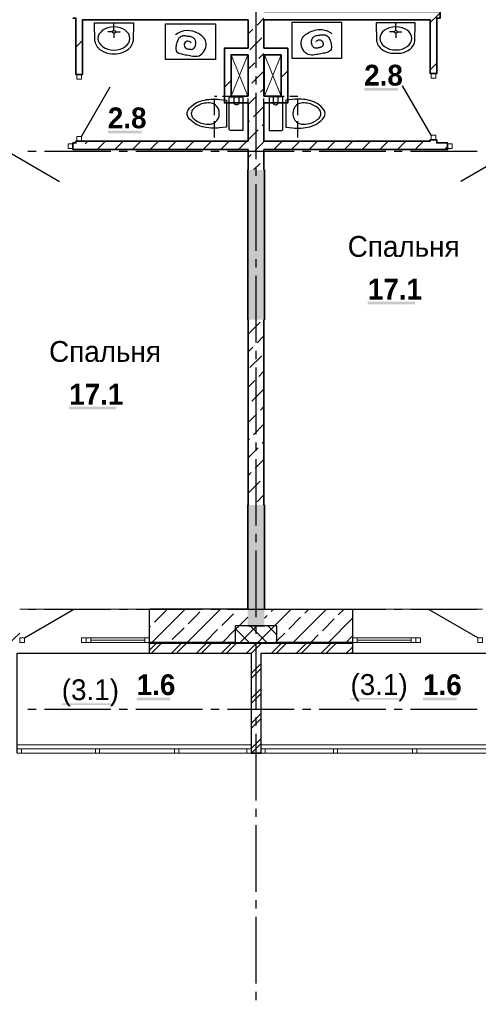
# Model space of a CAD drawing. Header units: millimetres. Extents: x 259029 to 2494469, y -731578 to -57567.
# Tile 223 of 252: x 504666 to 510176, y -616594 to -604767. Entities that reach past the tile are written whole.
import ezdxf

# ---------------------------------------------------------------- set-up
doc = ezdxf.new("R2010")
doc.units = ezdxf.units.MM
for name, color, linetype in [('PDF _Геометрия', 7, 'Continuous'), ('PDF _Сплошная заливка', 7, 'Continuous'), ('PDF _Текст', 7, 'Continuous')]:
    doc.layers.add(name, color=color, linetype=linetype)
doc.layers.add('Выноски', color=20, linetype='Continuous', lineweight=20)
doc.styles.add('PDF Century Gothic', font='GOTHIC.TTF')
doc.styles.add('PDF Century Gothic Bold', font='GOTHICB.TTF')
doc.styles.add('ГОСТ', font='GOST_Common.ttf')

msp = doc.modelspace()

# ---------------------------------------------------------------- linework, layer by layer
at = {"layer": 'PDF _Геометрия', "lineweight": 25}
for points in [[(507505.7, -605344.4), (507505.7, -604544.4)], [(505567.8, -605026.3), (505564.3, -604805.7), (506032.1, -604805.7), (506028.7, -605026.3)], [(505798.2, -604895.7), (505798.2, -604805.7)], [(509414.6, -605024.9), (509418, -604804.4), (508950.2, -604804.4), (508953.7, -605024.9)], [(509184.1, -604894.4), (509184.1, -604804.4)], [(505781, -604912.9), (505724.3, -604912.9)], [(505798.2, -604930.1), (505798.2, -604986.8)], [(505815.4, -604912.9), (505872.1, -604912.9)], [(509166.9, -604911.6), (509110.2, -604911.6)], [(509184.1, -604928.8), (509184.1, -604985.5)], [(509201.3, -604911.6), (509258, -604911.6)], [(507505.7, -605544.4), (507505.7, -605444.4)], [(505408.7, -606171.6), (505752.7, -605575.8)], [(507505.7, -606444.4), (507505.7, -605644.4)], [(509608, -606156.2), (509264, -605560.4)], [(507005.7, -605687.6), (507032.7, -605687.6)], [(507005.7, -605914.4), (507005.7, -605714.4)], [(507102.7, -605687.6), (507302.7, -605687.6)], [(507372.7, -605687.6), (507410.7, -605687.6)], [(507410.7, -605914.4), (507410.7, -605714.4)], [(507600.7, -605914.4), (507600.7, -605714.4)], [(507642.7, -605687.6), (507842.7, -605687.6)], [(507912.7, -605687.6), (508005.7, -605687.6)], [(508005.7, -605914.4), (508005.7, -605714.4)], [(507005.7, -606184.4), (507005.7, -605984.4)], [(507410.7, -606184.4), (507410.7, -605984.4)], [(507600.7, -606184.4), (507600.7, -605984.4)], [(508005.7, -606184.4), (508005.7, -605984.4)], [(507005.7, -606227.5), (507032.7, -606227.5)], [(507102.7, -606227.5), (507302.7, -606227.5)], [(507372.7, -606227.5), (507410.7, -606227.5)], [(507642.7, -606227.5), (507842.7, -606227.5)], [(507912.7, -606227.5), (508005.7, -606227.5)], [(504461.5, -606315.5), (505144, -606709.5)], [(504762.7, -606347.5), (504862.7, -606347.5)], [(504962.7, -606347.5), (505762.7, -606347.5)], [(505862.7, -606347.5), (505962.7, -606347.5)], [(506062.7, -606347.5), (506862.7, -606347.5)], [(506962.7, -606347.5), (507062.7, -606347.5)], [(507162.7, -606347.5), (507962.7, -606347.5)], [(508062.7, -606347.5), (508162.7, -606347.5)], [(508262.7, -606347.5), (509062.7, -606347.5)], [(509162.7, -606347.5), (509262.7, -606347.5)], [(509362.7, -606347.5), (510162.7, -606347.5)], [(510649.5, -606315.6), (509967.2, -606709.6)], [(507505.7, -606644.4), (507505.7, -606544.4)], [(507505.7, -607544.4), (507505.7, -606744.4)], [(507505.7, -607744.4), (507505.7, -607644.4)], [(507505.7, -608644.4), (507505.7, -607844.4)], [(507505.7, -608844.4), (507505.7, -608744.4)], [(507505.7, -609744.4), (507505.7, -608944.4)], [(507505.7, -609944.4), (507505.7, -609844.4)], [(507505.7, -610844.4), (507505.7, -610044.4)], [(507505.7, -611044.4), (507505.7, -610944.4)], [(507505.7, -611944.4), (507505.7, -611144.4)], [(504721.7, -612191.5), (505317.6, -611847.5)], [(504762.7, -611847.5), (504862.7, -611847.5)], [(504962.7, -611847.5), (505762.7, -611847.5)], [(505862.7, -611847.5), (505962.7, -611847.5)], [(506062.7, -611847.5), (506862.7, -611847.5)], [(506962.7, -611847.5), (507062.7, -611847.5)], [(507162.7, -611847.5), (507962.7, -611847.5)], [(508062.7, -611847.5), (508162.7, -611847.5)], [(508262.7, -611847.5), (509062.7, -611847.5)], [(509162.7, -611847.5), (509262.7, -611847.5)], [(509362.7, -611847.5), (510162.7, -611847.5)], [(510169.7, -612191.5), (509573.9, -611847.5)], [(507505.7, -612144.4), (507505.7, -612044.4)], [(506225.7, -612377.5), (506225.7, -612247.5)], [(506225.7, -612257.5), (508666, -612257.5)], [(506249.5, -612377.5), (506262.7, -612364.4), (506369.6, -612257.5)], [(506262.7, -612304.4), (506309.5, -612257.5)], [(506489.6, -612377.5), (506609.5, -612257.5)], [(506549.6, -612377.5), (506669.5, -612257.5)], [(506862.7, -612304.4), (506909.6, -612257.5)], [(506862.7, -612364.4), (506969.5, -612257.5)], [(507089.5, -612377.5), (507209.6, -612257.5)], [(507149.6, -612377.5), (507269.6, -612257.5)], [(507255.7, -612247.5), (507755.7, -612247.5)], [(507445.7, -612381.3), (507462.7, -612364.4), (507569.6, -612257.5)], [(507462.7, -612304.4), (507509.5, -612257.5)], [(507505.7, -613044.4), (507505.7, -612244.4)], [(507689.6, -612377.5), (507809.5, -612257.5)], [(507749.6, -612377.5), (507869.5, -612257.5)], [(508049.6, -612377.5), (508062.7, -612364.4), (508169.5, -612257.5)], [(508062.7, -612304.4), (508109.6, -612257.5)], [(508289.5, -612377.5), (508409.6, -612257.5)], [(508349.6, -612377.5), (508469.6, -612257.5)], [(508666, -612247.5), (508666, -612377.5)], [(504635.7, -613577.5), (504635.7, -612377.5), (507445.7, -612377.5)], [(506225.7, -612341.3), (506262.7, -612304.4)], [(506789.6, -612377.5), (506862.7, -612304.4)], [(506849.6, -612377.5), (506862.7, -612364.4)], [(507389.5, -612377.5), (507462.7, -612304.4)], [(507445.7, -612377.5), (507445.7, -613577.5)], [(507565.7, -613577.5), (507565.7, -612377.5), (510375.7, -612377.5), (510375.7, -613577.5), (515155.7, -613577.5)], [(507989.6, -612377.5), (508062.7, -612304.4)], [(508589.5, -612377.5), (508662.7, -612304.4)], [(508649.5, -612377.5), (508662.7, -612364.4), (508666, -612361.1)], [(508662.7, -612304.4), (508666, -612301.1)], [(507462.7, -612604.4), (507565.7, -612501.3)], [(507445.7, -612681.3), (507462.7, -612664.4), (507565.7, -612561.3)], [(507445.7, -612621.3), (507462.7, -612604.4)], [(507445.7, -612921.3), (507462.7, -612904.4), (507522.7, -612844.4)], [(507462.7, -612964.4), (507565.7, -612861.3)], [(507522.7, -612844.4), (507565.7, -612801.3)], [(507445.7, -612981.3), (507462.7, -612964.4)], [(504762.7, -613047.5), (504862.7, -613047.5)], [(504962.7, -613047.5), (505762.7, -613047.5)], [(505862.7, -613047.5), (505962.7, -613047.5)], [(506062.7, -613047.5), (506862.7, -613047.5)], [(506962.7, -613047.5), (507062.7, -613047.5)], [(507162.7, -613047.5), (507962.7, -613047.5)], [(507445.7, -613221.3), (507462.7, -613204.4), (507565.7, -613101.3)], [(508062.7, -613047.5), (508162.7, -613047.5)], [(508262.7, -613047.5), (509062.7, -613047.5)], [(509162.7, -613047.5), (509262.7, -613047.5)], [(509362.7, -613047.5), (510162.7, -613047.5)], [(507445.7, -613281.3), (507462.7, -613264.4), (507565.7, -613161.3)], [(507505.7, -613244.4), (507505.7, -613144.4)], [(507462.7, -613504.4), (507522.7, -613444.4)], [(507505.7, -614144.4), (507505.7, -613344.4)], [(507522.7, -613444.4), (507565.7, -613401.3)], [(507445.7, -613521.3), (507462.7, -613504.4)], [(507449.5, -613577.5), (507462.7, -613564.4), (507565.7, -613461.3)], [(507505.7, -614344.4), (507505.7, -614244.4)], [(507505.7, -615244.4), (507505.7, -614444.4)], [(507505.7, -615444.4), (507505.7, -615344.4)], [(507505.7, -616344.4), (507505.7, -615544.4)], [(507505.7, -616544.4), (507505.7, -616444.4)]]:
    msp.add_lwpolyline(points, dxfattribs=at)
at = {"layer": 'PDF _Геометрия', "lineweight": 35}
for points in [[(507600.5, -604767.5), (509595.7, -604767.5), (509595.7, -605412.2), (509675.7, -605412.2), (509675.7, -604747.5), (509715.5, -604747.5), (509715.5, -604667.5), (509675.7, -604667.5), (509595.7, -604667.5), (507600.5, -604667.5)], [(509596, -604803.4), (509602.2, -604797.2), (509676, -604723.4), (509715.7, -604683.7)], [(505305.5, -604747.5), (505340.5, -604747.5), (505340.5, -605427.6)], [(505420.5, -605427.6), (505420.5, -604767.5), (507410.5, -604767.5)], [(505340.7, -605098.9), (505420.7, -605018.9)], [(507410.5, -605107.6), (507125.5, -605107.6), (507125.5, -605187.6), (507125.5, -605767.6), (507205.5, -605767.6), (507410.5, -605767.6)], [(507600.5, -605767.6), (507805.5, -605767.6), (507885.5, -605767.6), (507885.5, -605187.6), (507885.5, -605107.6), (507600.5, -605107.6)], [(507410.5, -605687.6), (507205.5, -605687.6), (507205.5, -605187.6), (507410.5, -605187.6)], [(507600.5, -605187.6), (507805.5, -605187.6), (507805.5, -605687.6), (507600.5, -605687.6)], [(509596, -605369.1), (509628.2, -605336.9), (509676, -605289.1)], [(507805.7, -605462.3), (507885.7, -605382.3)], [(505420.5, -605427.6), (505340.5, -605427.6)], [(507125.7, -605576.6), (507205.7, -605496.6)], [(505340.5, -606227.6), (505340.5, -606247.5), (505305.5, -606247.5)], [(505340.5, -606227.6), (505420.5, -606227.6)], [(507410.5, -606227.5), (505420.5, -606227.5), (505420.5, -606227.6)], [(505452.8, -606259.6), (505484.9, -606227.5)], [(505597, -606327.5), (505697, -606227.5)], [(505809.2, -606327.5), (505909.2, -606227.5)], [(506021.3, -606327.5), (506121.3, -606227.5)], [(506233.4, -606327.5), (506333.4, -606227.5)], [(506445.6, -606327.5), (506545.6, -606227.5)], [(506657.7, -606327.5), (506757.7, -606227.5)], [(506869.8, -606327.5), (506969.8, -606227.5)], [(507082, -606327.5), (507182, -606227.5)], [(507294.1, -606327.5), (507394.1, -606227.5)], [(507600.5, -606327.6), (509595.7, -606327.6), (509675.7, -606327.6), (509805.7, -606327.6), (509805.7, -606247.6), (509675.7, -606247.6), (509675.7, -606212.2), (509595.7, -606212.2), (509595.7, -606227.6), (507600.5, -606227.6)], [(507600.7, -606233), (507606.1, -606227.6)], [(507718.2, -606327.6), (507818.2, -606227.6)], [(507930.3, -606327.6), (508030.3, -606227.6)], [(508142.5, -606327.6), (508242.5, -606227.6)], [(508354.6, -606327.6), (508454.6, -606227.6)], [(508566.7, -606327.6), (508666.7, -606227.6)], [(508778.9, -606327.6), (508878.9, -606227.6)], [(508991, -606327.6), (509091, -606227.6)], [(509203.1, -606327.6), (509303.1, -606227.6)], [(509415.3, -606327.6), (509515.3, -606227.6)], [(505305.5, -606327.5), (505305.5, -606247.5)], [(505305.5, -606327.5), (505440.5, -606327.5), (505520.5, -606327.5), (507410.5, -606327.5)], [(505305.7, -606265.2), (505323.5, -606247.5)], [(509768.8, -606327.6), (509805.9, -606290.6)], [(507410.5, -606572.5), (507405.5, -606572.5), (507405.5, -608372.5), (507410.5, -608372.5)], [(507600.5, -608372.5), (507605.5, -608372.5), (507605.5, -606572.5), (507600.5, -606572.5)], [(507410.5, -610597.5), (507405.5, -610597.5), (507405.5, -611847.5)], [(507605.5, -611847.5), (507605.5, -610597.5), (507600.5, -610597.5)], [(507405.5, -612047.5), (507605.5, -612047.5)]]:
    msp.add_lwpolyline(points, dxfattribs=at)
at = {"layer": 'PDF _Геометрия', "lineweight": 25}
for points in [[(507019.7, -605245.1), (506419.4, -605245.1), (506419.4, -604815.5), (507019.7, -604815.5)], [(507933.8, -605230.7), (508534.1, -605230.7), (508534.1, -604801.1), (507933.8, -604801.1)], [(507445.7, -613577.5), (507565.7, -613577.5)]]:
    msp.add_lwpolyline(points, close=True, dxfattribs=at)
at = {"layer": 'PDF _Геометрия', "color": 191, "lineweight": 35, "true_color": 0xc8aaf2}
for points in [[(507410.5, -604767.5), (507410.5, -605107.6)], [(507517.4, -604831.4), (507600.7, -604748)], [(507600.5, -605107.6), (507600.5, -604767.5)], [(507410.7, -604938), (507467.9, -604880.9)], [(507432.6, -605128.4), (507574, -604986.9)], [(507538.6, -605234.4), (507600.7, -605172.3)], [(507410.5, -605187.6), (507410.5, -605687.6)], [(507410.7, -605362.3), (507489.1, -605283.9)], [(507600.5, -605687.6), (507600.5, -605187.6)], [(507453.8, -605531.4), (507595.2, -605390)], [(507559.8, -605637.5), (507600.7, -605596.6)], [(507410.5, -605767.6), (507410.5, -606227.5)], [(507410.7, -605786.6), (507510.3, -605687)], [(507600.5, -606227.6), (507600.5, -605767.6)], [(507475, -605934.5), (507600.7, -605808.7)], [(507410.7, -605998.7), (507425.5, -605983.9)], [(507410.7, -606210.8), (507531.6, -606090)], [(507581.1, -606040.5), (507600.7, -606020.8)], [(507496.2, -606337.5), (507600.7, -606233)], [(507410.5, -606327.5), (507410.5, -606572.5)], [(507600.5, -606572.5), (507600.5, -606327.6)], [(507410.7, -606423), (507446.7, -606387)], [(507473.4, -606572.5), (507552.8, -606493.1)], [(507410.5, -608372.5), (507410.5, -610597.5)], [(507600.5, -610597.5), (507600.5, -608372.5)], [(507411.4, -608543.7), (507552.8, -608402.3)], [(507517.4, -608649.7), (507600.7, -608566.4)], [(507410.7, -608756.4), (507467.9, -608699.2)], [(507432.6, -608946.7), (507574, -608805.3)], [(507538.6, -609052.8), (507600.7, -608990.7)], [(507410.7, -609180.7), (507489.1, -609102.3)], [(507453.8, -609349.8), (507595.2, -609208.4)], [(507559.8, -609455.8), (507600.7, -609415)], [(507410.7, -609604.9), (507510.3, -609505.3)], [(507475, -609752.8), (507600.7, -609627.1)], [(507410.7, -609817.1), (507425.5, -609802.3)], [(507410.7, -610029.2), (507531.6, -609908.4)], [(507581.1, -609858.9), (507600.7, -609839.2)], [(507496.2, -610155.9), (507600.7, -610051.3)], [(507410.7, -610241.3), (507446.7, -610205.4)], [(507411.4, -610452.9), (507552.8, -610311.4)], [(507517.4, -610558.9), (507600.7, -610475.6)]]:
    msp.add_lwpolyline(points, dxfattribs=at)
at = {"layer": 'PDF _Геометрия', "lineweight": 25}
for points in [[(506725.2, -605047.1, 1.5677055), (506678.4, -605115.6), (506684.6, -605117.3), (506691, -605118.8), (506697.3, -605120.1), (506702.8, -605121.2), (506708.2, -605122.2), (506713.6, -605123), (506718.8, -605123.5), (506724, -605123.9), (506730.2, -605123.9), (506736.2, -605123.3), (506741.9, -605122.1), (506747.3, -605120.1), (506755.6, -605115.1), (506762.8, -605108), (506768.8, -605099.3), (506773.7, -605089.2), (506776.8, -605080.5), (506779.1, -605071.3), (506780.6, -605061.8), (506781.3, -605052.2), (506781.1, -605042.8), (506780.5, -605036.6), (506779.6, -605030.6), (506778.3, -605024.8), (506776.6, -605019.2), (506774.6, -605013.8), (506771.6, -605007.4), (506768.1, -605001.5), (506764.1, -604996.1), (506759.6, -604991.2), (506751.4, -604984.6), (506742.2, -604979.4), (506732, -604975.4), (506721.1, -604972.4), (506712, -604970.4), (506702.6, -604968.9), (506693, -604967.6), (506683.4, -604966.5), (506673.7, -604965.4), (506667.2, -604964.7), (506660.8, -604963.9), (506654.5, -604963.3), (506648.2, -604962.8), (506642.1, -604962.4), (506634.6, -604962.4), (506627.4, -604962.8), (506620.4, -604963.7), (506613.7, -604965.4), (506600.8, -604971.3), (506589.4, -604980.1), (506579.4, -604991.4), (506570.6, -605004.8), (506564.4, -605016.8), (506559, -605029.6), (506554.3, -605043), (506550.3, -605056.8), (506546.9, -605070.7), (506545.2, -605078.5), (506543.8, -605086.3), (506542.7, -605093.9), (506542, -605101.4), (506541.6, -605108.7), (506541.7, -605117.5), (506542.5, -605125.8), (506544.2, -605133.6), (506546.9, -605140.7), (506554.6, -605152.3), (506565.5, -605161.7), (506579.1, -605169.2), (506594.9, -605175.2), (506608.7, -605179.1), (506623.3, -605182.5), (506638.5, -605185.5), (506653.9, -605188.3), (506669.4, -605191.1), (506688.9, -605194.8), (506708, -605198.4), (506726.5, -605201.8), (506744.6, -605204.5), (506762, -605206.3), (506783, -605206.8), (506802.9, -605204.8), (506821.8, -605199.8), (506839.4, -605191.1), (506855.6, -605178.4), (506870.3, -605162.3), (506882.9, -605143.4), (506893.2, -605122.6), (506900.7, -605100.5), (506905.3, -605077.9), (506906.3, -605055.6), (506903.6, -605034.2), (506897.9, -605016.6), (506889.3, -605000.3), (506878.1, -604985.2), (506864.8, -604971.4), (506852.9, -604961.3), (506840, -604951.9), (506826.4, -604943.2), (506812.2, -604935.3, 0.3156072), (506538.3, -604948.2)], [(508228.2, -605032.6, -0.499945), (508290.3, -605017.1), (508293.5, -605019.6), (508296.5, -605022.4), (508299.2, -605025.4), (508301.8, -605028.7), (508304, -605032.2), (508306, -605035.8), (508307.7, -605039.7), (508309.2, -605043.7), (508310.3, -605047.8), (508311.2, -605052), (508311.7, -605056.3), (508311.9, -605060.5), (508311.7, -605065.6), (508311, -605070.6), (508309.6, -605075.3), (508307.7, -605079.7), (508304, -605085.2), (508299.1, -605089.8), (508293.3, -605093.8), (508286.7, -605097), (508281, -605099.3), (508275.1, -605101.2), (508268.9, -605102.9), (508262.5, -605104.3), (508256.2, -605105.7), (508250.7, -605106.7), (508245.3, -605107.7), (508239.9, -605108.5), (508234.7, -605109.1), (508229.5, -605109.4), (508223.3, -605109.4), (508217.3, -605108.8), (508211.6, -605107.6), (508206.2, -605105.7), (508197.9, -605100.6), (508190.7, -605093.5), (508184.7, -605084.8), (508179.8, -605074.7), (508176.7, -605066), (508174.4, -605056.8), (508172.9, -605047.3), (508172.2, -605037.8), (508172.4, -605028.3), (508172.9, -605022.2), (508173.9, -605016.2), (508175.2, -605010.4), (508176.9, -605004.7), (508178.9, -604999.3), (508181.9, -604992.9), (508185.4, -604987), (508189.4, -604981.6), (508193.9, -604976.7), (508202.1, -604970.2), (508211.3, -604965), (508221.5, -604961), (508232.4, -604957.9), (508241.5, -604956), (508250.9, -604954.4), (508260.4, -604953.2), (508270.1, -604952), (508279.8, -604950.9), (508286.3, -604950.2), (508292.7, -604949.5), (508299, -604948.8), (508305.3, -604948.3), (508311.4, -604948), (508318.9, -604947.9), (508326.1, -604948.3), (508333.1, -604949.3), (508339.8, -604950.9), (508352.6, -604956.8), (508364.1, -604965.6), (508374.1, -604977), (508382.9, -604990.4), (508389.1, -605002.3), (508394.5, -605015.1), (508399.2, -605028.5), (508403.2, -605042.3), (508406.6, -605056.2), (508408.3, -605064.1), (508409.6, -605071.8), (508410.8, -605079.5), (508411.5, -605087), (508411.9, -605094.3), (508411.8, -605103), (508411, -605111.3), (508409.3, -605119.1), (508406.6, -605126.2), (508398.9, -605137.9), (508388, -605147.2), (508374.4, -605154.7), (508358.6, -605160.7), (508344.8, -605164.7), (508330.2, -605168), (508315, -605171), (508299.6, -605173.8), (508284.1, -605176.6), (508264.6, -605180.3), (508245.5, -605184), (508227, -605187.3), (508208.9, -605190), (508191.5, -605191.8), (508170.5, -605192.3), (508150.6, -605190.3), (508131.7, -605185.3), (508114.1, -605176.6), (508097.9, -605163.9), (508083.2, -605147.8), (508070.6, -605129), (508060.3, -605108.1), (508052.7, -605086), (508048.2, -605063.5), (508047.2, -605041.1), (508049.9, -605019.7), (508055.6, -605002.1), (508064.2, -604985.8), (508075.4, -604970.8), (508088.7, -604957), (508100.6, -604946.8), (508113.5, -604937.4), (508127.1, -604928.8), (508141.3, -604920.9), (508155.9, -604913.6), (508173.6, -604906), (508191.5, -604899.4), (508209.6, -604893.9), (508227.7, -604889.6), (508245.8, -604886.6), (508263.8, -604885), (508281.6, -604884.7), (508299.3, -604885.9), (508316.6, -604888.6), (508333.6, -604892.9), (508342, -604895.8), (508350.4, -604899), (508358.7, -604902.6), (508367, -604906.5), (508375.1, -604910.6), (508381.9, -604914.2), (508388.6, -604918), (508395.3, -604921.8), (508401.9, -604925.8), (508408.6, -604929.7), (508415.2, -604933.8)], [(505649.3, -605137.3, 0.1390912), (505772, -605176.8), (505824.4, -605176.8, 0.1390903), (505947.2, -605137.3)], [(509333.1, -605135.9, -0.1390912), (509210.3, -605175.5), (509158, -605175.5, -0.1390909), (509035.2, -605135.9)], [(507064.2, -605894.8, 0.2289133), (507019.5, -605794.9, 0.1585906), (506945.3, -605767.9, 0.0680021), (506868.5, -605775.7, 0.1478313), (506748.4, -605842.7)], [(507300.3, -605694.1), (507300.3, -605766.3, -0.414224), (507278.3, -605788.3), (507263.7, -605788.3, -0.414224), (507241.7, -605766.3), (507241.7, -605694.1)], [(507711, -605694.1), (507711, -605766.3, 0.414224), (507733, -605788.3), (507747.6, -605788.3, 0.414224), (507769.6, -605766.3), (507769.6, -605694.1)], [(508262.9, -605842.7, 0.1478348), (508142.8, -605775.7, 0.067999), (508066, -605767.9, 0.1585906), (507991.8, -605794.9, 0.2289133), (507947.1, -605894.8)], [(506748.4, -605842.7, 0.1953311), (506726.9, -605895.6, 0.1953311), (506748.4, -605948.4, 0.1474657), (506868.5, -606015.4, 0.067999), (506945.3, -606023, 0.1585897), (507019.5, -605996.2, 0.2289133), (507064.2, -605896.3)], [(507947.1, -605896.3, 0.2289133), (507991.8, -605996.2, 0.1585897), (508066, -606023, 0.0680021), (508142.8, -606015.4, 0.1474666), (508262.9, -605948.4, 0.1953311), (508284.4, -605895.6, 0.1953311), (508262.9, -605842.7)]]:
    msp.add_lwpolyline(points, format="xyb", dxfattribs=at)
at = {"layer": 'PDF _Геометрия', "lineweight": 18}
for points in [[(507205.7, -605187.6), (507405.5, -605187.6), (507405.5, -605687.6), (507205.7, -605687.6)], [(507805.7, -605187.6), (507606, -605187.6), (507606, -605687.6), (507805.7, -605687.6)]]:
    msp.add_lwpolyline(points, close=True, dxfattribs=at)
for points in [[(507405.5, -605187.6), (507205.7, -605687.6)], [(507405.5, -605687.6), (507205.7, -605187.6)], [(507606, -605187.6), (507805.7, -605687.6)], [(507606, -605687.6), (507805.7, -605187.6)]]:
    msp.add_lwpolyline(points, dxfattribs=at)
at = {"layer": 'PDF _Геометрия', "lineweight": 13}
for points in [[(509607.7, -605412.2), (509607.7, -605468.2), (509663.7, -605468.2), (509663.7, -605412.2)], [(505408.5, -605427.6), (505408.5, -605483.6), (505352.5, -605483.6), (505352.5, -605427.6)], [(505408.5, -606171.6), (505408.5, -606227.6), (505352.5, -606227.6), (505352.5, -606171.6)], [(509607.7, -606156.2), (509607.7, -606212.2), (509663.7, -606212.2), (509663.7, -606156.2)], [(505249.5, -606315.5), (505305.5, -606315.5), (505305.5, -606259.5), (505249.5, -606259.5)], [(509805.7, -606315.6), (509861.7, -606315.6), (509861.7, -606259.6), (509805.7, -606259.6)], [(504721.7, -612191.5), (504665.7, -612191.5), (504665.7, -612247.5), (504721.7, -612247.5)], [(505465.7, -612191.5), (505409.7, -612191.5), (505409.7, -612247.5), (505465.7, -612247.5)], [(505465.5, -612191.5), (505521.5, -612191.5), (505521.5, -612247.5), (505465.5, -612247.5)], [(506225.5, -612191.5), (506169.5, -612191.5), (506169.5, -612247.5), (506225.5, -612247.5)], [(508665.7, -612191.5), (508721.7, -612191.5), (508721.7, -612247.5), (508665.7, -612247.5)], [(509425.7, -612191.5), (509369.7, -612191.5), (509369.7, -612247.5), (509425.7, -612247.5)], [(509482, -612191.5), (509426, -612191.5), (509426, -612247.5), (509482, -612247.5)], [(510226, -612191.5), (510170, -612191.5), (510170, -612247.5), (510226, -612247.5)], [(507445.7, -613577.5), (504635.7, -613577.5)], [(507565.7, -613577.5), (510375.7, -613577.5)]]:
    msp.add_lwpolyline(points, close=True, dxfattribs=at)
at = {"layer": 'PDF _Геометрия', "lineweight": 25}
for points in [[(506690.1, -605941, -0.1387677), (506677.3, -605895.6, -0.1387613), (506690.1, -605850.1, -0.1708927), (506860.3, -605738.3, -0.0889738), (507067.6, -605724.3), (507149.1, -605734.6), (507149.2, -606056.5), (507067.6, -606066.9, -0.088975), (506860.3, -606052.8, -0.1708906)], [(507183.1, -606082.4), (507183.1, -605708.8, -0.4142247), (507197.7, -605694.1), (507347.4, -605694.1), (507347.4, -606097), (507197.7, -606097, -0.4142247)], [(507828.2, -606082.4), (507828.2, -605708.8, 0.4142247), (507813.6, -605694.1), (507663.9, -605694.1), (507663.9, -606097), (507813.6, -606097, 0.4142247)], [(508321.2, -605941, 0.1387623), (508334, -605895.6, 0.1387667), (508321.2, -605850.1, 0.1708927), (508151, -605738.3, 0.0889752), (507943.7, -605724.3), (507862.2, -605734.6), (507862.1, -606056.5), (507943.7, -606066.9, 0.0889737), (508151, -606052.8, 0.1708913)]]:
    msp.add_lwpolyline(points, format="xyb", close=True, dxfattribs=at)
at = {"layer": 'PDF _Геометрия', "lineweight": 13}
for points in [[(506225.5, -611847.5), (505465.5, -611847.5), (504665.5, -611847.5)], [(510225.7, -611847.5), (509425.7, -611847.5), (508665.7, -611847.5)], [(507255.7, -612093.4), (507301.7, -612047.5)], [(507424.1, -612247.5), (507255.7, -612079.2)], [(507313.8, -612247.5), (507513.8, -612047.5)], [(507636.2, -612247.5), (507436.2, -612047.5)], [(507525.9, -612247.5), (507725.9, -612047.5)], [(507755.7, -612154.9), (507648.3, -612047.5)], [(505521.5, -612191.5), (506169.5, -612191.5)], [(505521.5, -612219.5), (506169.5, -612219.5)], [(505521.5, -612247.5), (506169.5, -612247.5)], [(507738, -612247.5), (507755.7, -612229.8)], [(508721.7, -612191.5), (509369.7, -612191.5)], [(508721.7, -612219.5), (509369.7, -612219.5)], [(508721.7, -612247.5), (509369.7, -612247.5)], [(507445.7, -613477.5), (504635.7, -613477.5)], [(507445.7, -613527.5), (504635.7, -613527.5)], [(504685.7, -613577.5), (504685.7, -613527.5)], [(505575.7, -613577.5), (505575.7, -613527.5)], [(505625.7, -613577.5), (505625.7, -613527.5)], [(506525.7, -613577.5), (506525.7, -613527.5)], [(506575.7, -613577.5), (506575.7, -613527.5)], [(507395.7, -613577.5), (507395.7, -613527.5)], [(507565.7, -613477.5), (510375.7, -613477.5)], [(507565.7, -613527.5), (510375.7, -613527.5)], [(507615.7, -613577.5), (507615.7, -613527.5)], [(508435.7, -613577.5), (508435.7, -613527.5)], [(508485.7, -613577.5), (508485.7, -613527.5)], [(509385.7, -613577.5), (509385.7, -613527.5)], [(509435.7, -613577.5), (509435.7, -613527.5)]]:
    msp.add_lwpolyline(points, dxfattribs=at)
at = {"layer": 'PDF _Геометрия', "color": 9, "lineweight": 25, "true_color": 0xc8c8a0}
for points in [[(506225.5, -612247.5), (506225.5, -612191.5), (506225.5, -611847.5)], [(507405.5, -611847.5), (506225.5, -611847.5)], [(506225.7, -611850.6), (506228.9, -611847.5)], [(506253.1, -612247.5), (506541.6, -611959), (506653.1, -611847.5)], [(506287.1, -612001.4), (506298.1, -611990.4), (506428.5, -611860)], [(506677.4, -612247.5), (507028.7, -611896.1), (507077.4, -611847.5)], [(506690.1, -612022.6), (506785.2, -611927.6), (506831.5, -611881.2)], [(507093.2, -612043.9), (507234.6, -611902.4)], [(507284.1, -611852.9), (507289.5, -611847.5)], [(507605.5, -611847.5), (508665.7, -611847.5), (508665.7, -612191.5), (508665.7, -612247.5), (507755.5, -612247.5)], [(507687.1, -611874.2), (507713.8, -611847.5)], [(507725.9, -612047.5), (507925.9, -611847.5)], [(507950.2, -612247.5), (508350.2, -611847.5)], [(508090.2, -611895.4), (508138, -611847.5)], [(508493.2, -611916.6), (508562.3, -611847.5)], [(507301.7, -612047.5), (507405.7, -611943.4)], [(507605.7, -611955.5), (507637.6, -611923.6)], [(507899.3, -612086.3), (508040.7, -611944.9)], [(508302.3, -612107.5), (508443.7, -611966.1)], [(508374.4, -612247.5), (508666, -611956)], [(504556.1, -612247.5), (504593.2, -612210.4), (504665.7, -612137.8)], [(507405.5, -612047.5), (507255.5, -612047.5), (507255.5, -612247.5), (506225.5, -612247.5)], [(506225.7, -612062.7), (506237.6, -612050.9)], [(506499.2, -612213.6), (506640.6, -612072.1)], [(506902.2, -612234.8), (507043.7, -612093.4)], [(507101.7, -612247.5), (507255.7, -612093.4)], [(507755.5, -612247.5), (507755.5, -612047.5), (507605.5, -612047.5)], [(507755.7, -612229.8), (507849.8, -612135.8)], [(508162.3, -612247.5), (508252.8, -612157)], [(508586.6, -612247.5), (508655.9, -612178.2)]]:
    msp.add_lwpolyline(points, dxfattribs=at)
at = {"layer": 'PDF _Геометрия', "lineweight": 25}
for centre in [(505798.2, -604912.9), (509184.1, -604911.6)]:
    msp.add_circle(centre, 17.2, dxfattribs=at)
for points in [[(505798.2, -604854.2), (505692.1, -604854.2), (505606, -604916.4), (505606, -604993.2)], [(505990.4, -604993.2), (505990.4, -604916.4), (505904.4, -604854.2), (505798.2, -604854.2)], [(509184.1, -604852.9), (509078, -604852.9), (508991.9, -604915.1), (508991.9, -604991.9)], [(509376.3, -604991.9), (509376.3, -604915.1), (509290.3, -604852.9), (509184.1, -604852.9)], [(505567.8, -605026.3), (505578.8, -605074.9), (505608.6, -605115.5), (505649.3, -605137.3)], [(505606, -604993.2), (505606, -605070), (505692.1, -605132.2), (505798.2, -605132.2)], [(505798.2, -605132.2), (505904.4, -605132.2), (505990.4, -605070), (505990.4, -604993.2)], [(505947.2, -605137.3), (505987.8, -605115.5), (506017.6, -605074.9), (506028.7, -605026.3)], [(508953.7, -605024.9), (508964.7, -605073.5), (508994.6, -605114.2), (509035.2, -605135.9)], [(508991.9, -604991.9), (508991.9, -605068.7), (509078, -605130.9), (509184.1, -605130.9)], [(509184.1, -605130.9), (509290.3, -605130.9), (509376.3, -605068.7), (509376.3, -604991.9)], [(509333.1, -605135.9), (509373.7, -605114.2), (509403.6, -605073.5), (509414.6, -605024.9)]]:
    msp.add_open_spline(points, degree=3, dxfattribs=at)
at = {"layer": 'PDF _Сплошная заливка', "lineweight": 25, "transparency": 33554559}
for points in [[(508804.4, -605619.7), (509210.4, -605619.7), (508804.4, -605588.3), (509210.4, -605588.3)], [(505724.7, -606132.5), (506130.8, -606132.5), (505724.7, -606101.2), (506130.8, -606101.2)], [(508848.2, -608186.6), (509416.7, -608186.6), (508848.2, -608155.3), (509416.7, -608155.3)], [(505260.1, -609448.3), (505828.6, -609448.3), (505260.1, -609416.9), (505828.6, -609416.9)], [(505171.3, -612998.2), (505787.1, -612998.2), (505171.3, -612977.4), (505787.1, -612977.4)], [(506071, -612941.7), (506477, -612941.7), (506071, -612910.4), (506477, -612910.4)], [(508640, -612935.4), (509255.8, -612935.4), (508640, -612914.7), (509255.8, -612914.7)], [(509510.9, -612941.7), (509917, -612941.7), (509510.9, -612910.4), (509917, -612910.4)]]:
    msp.add_solid(points, dxfattribs=at)
at = {"layer": 'PDF _Сплошная заливка', "color": 7, "lineweight": 35, "true_color": 0xf1f1f1, "transparency": 33554559}
for points in [[(507605.7, -608372.5), (507605.7, -606572.5), (507405.7, -608372.5), (507405.7, -606572.5)], [(507605.7, -612047.5), (507605.7, -610597.5), (507405.7, -612047.5), (507405.7, -610597.5)]]:
    msp.add_solid(points, dxfattribs=at)

# ---------------------------------------------------------------- texts
at = {"layer": 'PDF _Текст', "char_height": 250, "attachment_point": 7}
for s, insert, style in [('2.8', (508804.4, -605562.4), 'PDF Century Gothic Bold'), ('2.8', (505724.7, -606075.2), 'PDF Century Gothic Bold'), ('Спальня', (508606.8, -607619.3), 'PDF Century Gothic'), ('17.1', (508848.2, -608129.3), 'PDF Century Gothic Bold'), ('Спальня', (505018.8, -608880.9), 'PDF Century Gothic'), ('17.1', (505260.1, -609390.9), 'PDF Century Gothic Bold'), ('1.6', (506071, -612884.4), 'PDF Century Gothic Bold'), ('(3.1)', (508640, -612953.3), 'PDF Century Gothic'), ('1.6', (509510.9, -612884.4), 'PDF Century Gothic Bold'), ('(3.1)', (505171.3, -613016.1), 'PDF Century Gothic')]:
    msp.add_mtext(s, dxfattribs=dict(at, insert=insert, style=style))
at = {"layer": 'Выноски'}
note = msp.add_mtext_static_columns([''] * 2, width=19641.405, gutter_width=8167.2, height=0, dxfattribs=dict(at, insert=(385740.7, -593573.6), char_height=250, attachment_point=1, style='ГОСТ'))
for column, words in zip([note] + note.columns.linked_columns, ['\\pi10527.89954; \\P\\pi570.45,l346.2,t2000;1.^IОбщие указания см. лист 1. {\\H1.46663x; }\\P2.^IМонтажные узлы 1;2;3;4;6;7;8 см. лист{\\C0; 7.\\H1.45562x; \\H0.68699x;\\P}3.^IСварку производить согласно СП70.1330.2011 электродами Э42 ГОСТ 9467-75*.{\\H1.45929x; }\\P4.^IВсе металлические конструкции окрасить эмалью ПФ-1189 по ГОСТ 6465-79 в два слоя. Эмаль наносить на {\\H1.45807x; }\\P\\pi0,t346.2;грунтовку ГФ-021 по ГОСТ 25129-82 (первый слой - на заводе-изготовителе, второй слой - на монтаже).{\\H1.65848x; }\\P\\pi570.45,t2000;5.^IОгнезащиту металлических косоуров см.л. 9.{\\H1.19167x; }\\P6.^IДлину швов принимать по длине сопряжения свариваемых элементов. все катеты сварных швов принимать {\\H1.54728x; }\\P\\pi0,t346.2;высотой 6 мм, кроме оговоренных.{\\H1.42874x; }\\P\\pi570.45,t2000;7.^IМонтаж стальных конструкций производить в соответствии с указаниями СП 70.1333.0.2012"Несущие и {\\H1.46825x; }\\P\\pi0,t346.2;ограждающие конструкции".{\\H1.45508x; }\\P\\pi570.45,t2000;8.^IЖелезобетонные изделия монтировать на цем-песчаном растворе М100 толщ. 10мм.{\\H1.46099x; }\\P{\\C0;9.^IНа разрезах 1-1;2-2 отметки чистого пола.\\H1.45599x; \\H0.68682x;\\P\\pi10570.70257,l0,tz;\\H1.82587x; \\H0.54768x;\\P\\H1.55804x; \\H0.64183x;\\P\\H1.64732x; \\H0.60705x;\\P\\pi812.5,l41.6675;\\H1.23836x; \\H0.80752x;\\P}', '']):
    column.text = words

doc.saveas('drawing.dxf')
